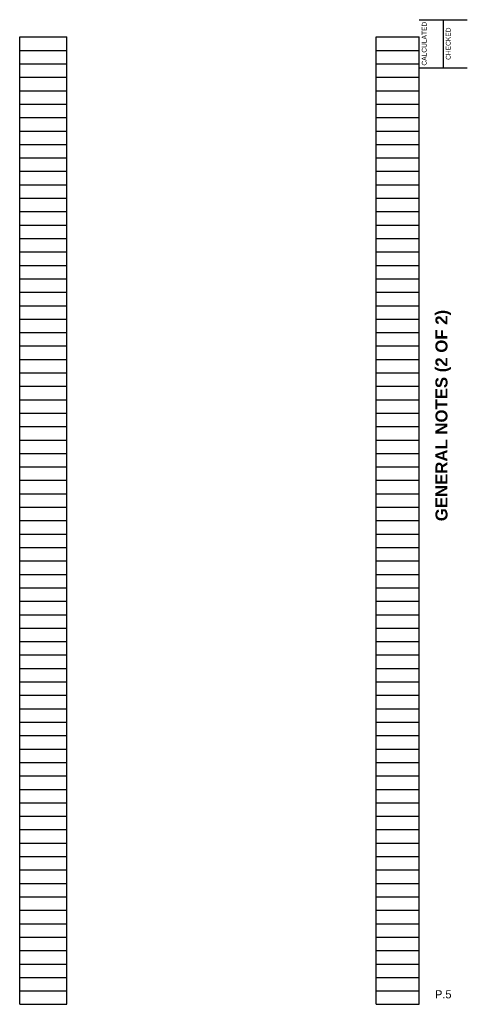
# Paper-space layout 'GENERAL NOTES 2' of a CAD drawing. Header units: feet. Extents: x 2 to 33.5, y 1 to 21.5.
# Tile 2 of 2: x 24.2 to 33.5, y 1 to 21.5. Entities that reach past the tile are written whole.
import ezdxf
from ezdxf.enums import TextEntityAlignment as Align

# ---------------------------------------------------------------- set-up
doc = ezdxf.new("R2010")
doc.units = ezdxf.units.FT
doc.header["$MEASUREMENT"] = 0
doc.layers.add('SH_Border', color=7, linetype='Continuous')
doc.layers.add('SH_Text', color=7, linetype='Continuous')
doc.styles.get("Standard").update_dxf_attribs({"font": 'arial.ttf'})
doc.styles.add('Straight-Sub Title', font='font30.shx', dxfattribs={"height": 0.17})

psp = doc.layouts.new('GENERAL NOTES 2')

# ---------------------------------------------------------------- linework, layer by layer
at = {"layer": 'Defpoints', "color": 3, "linetype": 'Continuous'}
for p, q in [((24.18, 0.98), (24.18, 21.14)), ((24.18, 21.14), (25.16, 21.14)), ((25.16, 0.98), (25.16, 21.14)), ((31.6, 0.98), (31.6, 21.14)), ((31.6, 21.14), (32.5, 21.14)), ((32.5, 0.98), (32.5, 21.14)), ((24.18, 20.86), (25.16, 20.86)), ((31.6, 20.86), (32.5, 20.86)), ((24.18, 20.58), (25.16, 20.58)), ((31.6, 20.58), (32.5, 20.58)), ((24.18, 20.3), (25.16, 20.3)), ((31.6, 20.3), (32.5, 20.3)), ((24.18, 20.02), (25.16, 20.02)), ((31.6, 20.02), (32.5, 20.02)), ((24.18, 19.74), (25.16, 19.74)), ((31.6, 19.74), (32.5, 19.74)), ((24.18, 19.46), (25.16, 19.46)), ((31.6, 19.46), (32.5, 19.46)), ((24.18, 19.18), (25.16, 19.18)), ((31.6, 19.18), (32.5, 19.18)), ((24.18, 18.9), (25.16, 18.9)), ((31.6, 18.9), (32.5, 18.9)), ((24.18, 18.62), (25.16, 18.62)), ((31.6, 18.62), (32.5, 18.62)), ((24.18, 18.34), (25.16, 18.34)), ((31.6, 18.34), (32.5, 18.34)), ((24.18, 18.06), (25.16, 18.06)), ((31.6, 18.06), (32.5, 18.06)), ((24.18, 17.78), (25.16, 17.78)), ((31.6, 17.78), (32.5, 17.78)), ((24.18, 17.5), (25.16, 17.5)), ((31.6, 17.5), (32.5, 17.5)), ((24.18, 17.22), (25.16, 17.22)), ((31.6, 17.22), (32.5, 17.22)), ((24.18, 16.94), (25.16, 16.94)), ((31.6, 16.94), (32.5, 16.94)), ((24.18, 16.66), (25.16, 16.66)), ((31.6, 16.66), (32.5, 16.66)), ((24.18, 16.38), (25.16, 16.38)), ((31.6, 16.38), (32.5, 16.38)), ((24.18, 16.1), (25.16, 16.1)), ((31.6, 16.1), (32.5, 16.1)), ((24.18, 15.82), (25.16, 15.82)), ((31.6, 15.82), (32.5, 15.82)), ((24.18, 15.54), (25.16, 15.54)), ((31.6, 15.54), (32.5, 15.54)), ((24.18, 15.26), (25.16, 15.26)), ((31.6, 15.26), (32.5, 15.26)), ((24.18, 14.98), (25.16, 14.98)), ((31.6, 14.98), (32.5, 14.98)), ((24.18, 14.7), (25.16, 14.7)), ((31.6, 14.7), (32.5, 14.7)), ((24.18, 14.42), (25.16, 14.42)), ((31.6, 14.42), (32.5, 14.42)), ((24.18, 14.14), (25.16, 14.14)), ((31.6, 14.14), (32.5, 14.14)), ((24.18, 13.86), (25.16, 13.86)), ((31.6, 13.86), (32.5, 13.86)), ((24.18, 13.58), (25.16, 13.58)), ((31.6, 13.58), (32.5, 13.58)), ((24.18, 13.3), (25.16, 13.3)), ((31.6, 13.3), (32.5, 13.3)), ((24.18, 13.02), (25.16, 13.02)), ((31.6, 13.02), (32.5, 13.02)), ((24.18, 12.74), (25.16, 12.74)), ((31.6, 12.74), (32.5, 12.74)), ((24.18, 12.46), (25.16, 12.46)), ((31.6, 12.46), (32.5, 12.46)), ((24.18, 12.18), (25.16, 12.18)), ((31.6, 12.18), (32.5, 12.18)), ((24.18, 11.9), (25.16, 11.9)), ((31.6, 11.9), (32.5, 11.9)), ((24.18, 11.62), (25.16, 11.62)), ((31.6, 11.62), (32.5, 11.62)), ((24.18, 11.34), (25.16, 11.34)), ((31.6, 11.34), (32.5, 11.34)), ((24.18, 11.06), (25.16, 11.06)), ((31.6, 11.06), (32.5, 11.06)), ((24.18, 10.78), (25.16, 10.78)), ((31.6, 10.78), (32.5, 10.78)), ((24.18, 10.5), (25.16, 10.5)), ((31.6, 10.5), (32.5, 10.5)), ((24.18, 10.22), (25.16, 10.22)), ((31.6, 10.22), (32.5, 10.22)), ((24.18, 9.94), (25.16, 9.94)), ((31.6, 9.94), (32.5, 9.94)), ((24.18, 9.66), (25.16, 9.66)), ((31.6, 9.66), (32.5, 9.66)), ((24.18, 9.38), (25.16, 9.38)), ((31.6, 9.38), (32.5, 9.38)), ((24.18, 9.1), (25.16, 9.1)), ((31.6, 9.1), (32.5, 9.1)), ((24.18, 8.82), (25.16, 8.82)), ((31.6, 8.82), (32.5, 8.82)), ((24.18, 8.54), (25.16, 8.54)), ((31.6, 8.54), (32.5, 8.54)), ((24.18, 8.26), (25.16, 8.26)), ((31.6, 8.26), (32.5, 8.26)), ((24.18, 7.98), (25.16, 7.98)), ((31.6, 7.98), (32.5, 7.98)), ((24.18, 7.7), (25.16, 7.7)), ((31.6, 7.7), (32.5, 7.7)), ((24.18, 7.42), (25.16, 7.42)), ((31.6, 7.42), (32.5, 7.42)), ((24.18, 7.14), (25.16, 7.14)), ((31.6, 7.14), (32.5, 7.14)), ((24.18, 6.86), (25.16, 6.86)), ((31.6, 6.86), (32.5, 6.86)), ((24.18, 6.58), (25.16, 6.58)), ((31.6, 6.58), (32.5, 6.58)), ((24.18, 6.3), (25.16, 6.3)), ((31.6, 6.3), (32.5, 6.3)), ((24.18, 6.02), (25.16, 6.02)), ((31.6, 6.02), (32.5, 6.02)), ((24.18, 5.74), (25.16, 5.74)), ((31.6, 5.74), (32.5, 5.74)), ((24.18, 5.46), (25.16, 5.46)), ((31.6, 5.46), (32.5, 5.46)), ((24.18, 5.18), (25.16, 5.18)), ((31.6, 5.18), (32.5, 5.18)), ((24.18, 4.9), (25.16, 4.9)), ((31.6, 4.9), (32.5, 4.9)), ((24.18, 4.62), (25.16, 4.62)), ((31.6, 4.62), (32.5, 4.62)), ((24.18, 4.34), (25.16, 4.34)), ((31.6, 4.34), (32.5, 4.34)), ((24.18, 4.06), (25.16, 4.06)), ((31.6, 4.06), (32.5, 4.06)), ((24.18, 3.78), (25.16, 3.78)), ((31.6, 3.78), (32.5, 3.78)), ((24.18, 3.5), (25.16, 3.5)), ((31.6, 3.5), (32.5, 3.5)), ((24.18, 3.22), (25.16, 3.22)), ((31.6, 3.22), (32.5, 3.22)), ((24.18, 2.94), (25.16, 2.94)), ((31.6, 2.94), (32.5, 2.94)), ((24.18, 2.66), (25.16, 2.66)), ((31.6, 2.66), (32.5, 2.66)), ((24.18, 2.38), (25.16, 2.38)), ((31.6, 2.38), (32.5, 2.38)), ((24.18, 2.1), (25.16, 2.1)), ((31.6, 2.1), (32.5, 2.1)), ((24.18, 1.82), (25.16, 1.82)), ((31.6, 1.82), (32.5, 1.82)), ((24.18, 1.54), (25.16, 1.54)), ((31.6, 1.54), (32.5, 1.54)), ((24.18, 1.26), (25.16, 1.26)), ((31.6, 1.26), (32.5, 1.26)), ((24.18, 0.98), (25.16, 0.98)), ((31.6, 0.98), (32.5, 0.98))]:
    psp.add_line(p, q, dxfattribs=at)
at = {"layer": 'SH_Border', "color": 7, "linetype": 'Continuous'}
for p, q in [((32.5, 21.5), (33.5, 21.5)), ((33, 21.5), (33, 20.5)), ((32.5, 20.5), (33.5, 20.5))]:
    psp.add_line(p, q, dxfattribs=at)

# ---------------------------------------------------------------- texts
at = {"insert": (33, 13.25), "char_height": 0.25, "width": 6.15215, "attachment_point": 5, "rotation": 90}
psp.add_mtext('\\pxqc;{\\fArial|b1|i0|c0|p34;GENERAL NOTES (2 OF 2)}', dxfattribs=at)
at = {"insert": (33, 1.187), "char_height": 0.17, "width": 0.79768, "attachment_point": 5, "style": 'Straight-Sub Title'}
psp.add_mtext('P.5', dxfattribs=at)
at = {"layer": 'SH_Text', "linetype": 'Continuous', "style": 'Straight-Sub Title'}
for s, p in [('CALCULATED', (32.553, 21)), ('CHECKED', (33.053, 21))]:
    psp.add_text(s, height=0.1, rotation=90, dxfattribs=at).set_placement(p, align=Align.TOP_CENTER)

doc.saveas('drawing.dxf')
